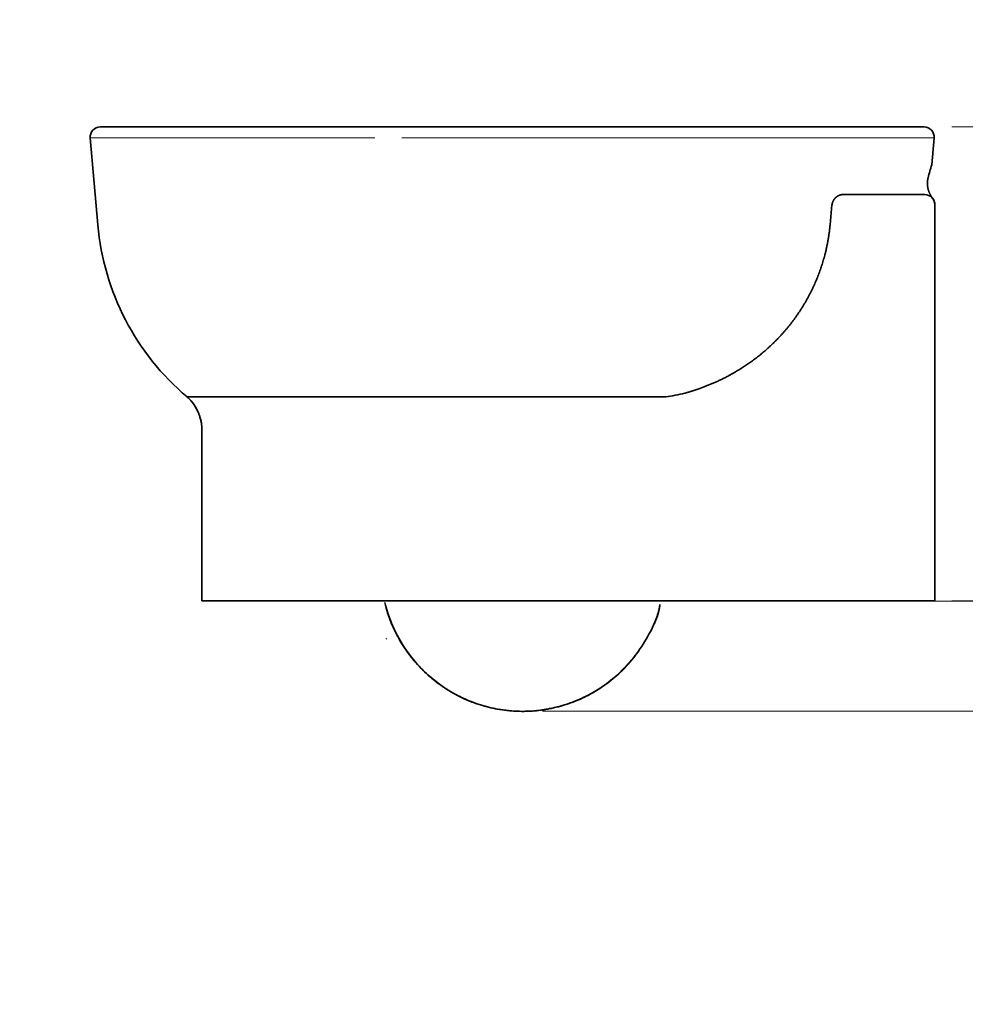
# Model space of a CAD drawing. Extents: x 22 to 382, y 37 to 270.
# Tile 3 of 4: x 134 to 246, y 154 to 270. Entities that reach past the tile are written whole.
import ezdxf
from ezdxf.enums import TextEntityAlignment as Align

# ---------------------------------------------------------------- set-up
doc = ezdxf.new("R2010")
doc.units = 0
doc.layers.get('0').update_dxf_attribs({"lineweight": 13})
doc.styles.get("Standard").update_dxf_attribs({"font": 'isocp.shx'})
doc.dimstyles.get("Standard").update_dxf_attribs({"dimtxt": 2.5, "dimasz": 2.5, "dimexe": 1.25, "dimexo": 0.625, "dimtad": 1, "dimcen": 2.5, "dimadec": 0, "dimazin": 0, "dimtfac": 1, "dimtmove": 0, "dimatfit": 0, "dimfxl": 0, "dimarcsym": 0})

# ---------------------------------------------------------------- blocks, each defined once
blk = doc.blocks.new('*D')
at = {"color": 7, "lineweight": 13}
for p, q in [((52.52, 242.38), (52.52, 266.52)), ((88.52, 242.38), (88.52, 266.52)), ((52.52, 264.52), (88.52, 264.52)), ((117.18, 231.48), (117.18, 259.55)), ((254.78, 201.42), (254.78, 257.42)), ((373.65, 188.18), (373.65, 257.42)), ((67.66, 248.15), (82.77, 223.9)), ((79.72, 243.48), (119.18, 243.48)), ((46.62, 236.48), (25.51, 236.48)), ((58.42, 236.48), (119.18, 236.48)), ((58.42, 236.48), (119.18, 236.48)), ((48.57, 203.6), (79.2, 221.54)), ((85.57, 216.49), (119.18, 216.49)), ((195.62, 201.35), (256.7, 201.35)), ((254.7, 176.46), (254.7, 201.35)), ((195.62, 188.35), (256.7, 188.35)), ((330.46, 188.18), (375.65, 188.18)), ((176.99, 134.9), (113.46, 134.84)), ((115.46, 134.85), (115.53, 65.01)), ((257.31, 73.07), (257.31, 126.95)), ((142.13, 98.01), (142.13, 37.36)), ((242.02, 98.01), (242.02, 37.36)), ((204.98, 65.09), (113.53, 65.01)), ((142.13, 39.36), (242.02, 39.36))]:
    blk.add_line(p, q, dxfattribs=at)
at = {"color": 7, "lineweight": 13, "ltscale": 0.319032}
for p, q in [((244.02, 257.42), (256.78, 257.42)), ((244.02, 201.42), (256.78, 201.42))]:
    blk.add_line(p, q, dxfattribs=at)
at = {"color": 7, "lineweight": 13, "ltscale": 0.443725}
blk.add_line((357.9, 257.42), (375.65, 257.42), dxfattribs=at)
at = {"color": 7, "lineweight": 13, "ltscale": 0.23346}
blk.add_line((34.85, 254.48), (25.51, 254.48), dxfattribs=at)
at = {"color": 7, "lineweight": 13, "ltscale": 0.450006}
blk.add_line((27.51, 236.48), (27.51, 254.48), dxfattribs=at)
at = {"color": 7, "lineweight": 13, "ltscale": 0.499944}
blk.add_line((117.18, 216.49), (117.18, 236.48), dxfattribs=at)
at = {"color": 7, "lineweight": 13, "ltscale": 0.382383}
for p, q in [((244.02, 126.95), (259.31, 126.95)), ((244.02, 73.07), (259.31, 73.07))]:
    blk.add_line(p, q, dxfattribs=at)
at = {"color": 7, "lineweight": 13}
for points in [[(54.45, 265.04), (52.52, 264.52), (54.45, 264.01)], [(86.59, 264.01), (88.52, 264.52), (86.59, 265.04)], [(255.3, 255.49), (254.78, 257.42), (254.26, 255.49)], [(374.16, 255.49), (373.65, 257.42), (373.13, 255.49)], [(28.03, 252.55), (27.51, 254.48), (27, 252.55)], [(69.12, 246.78), (67.66, 248.15), (68.24, 246.24)], [(116.66, 245.41), (117.18, 243.48), (117.7, 245.41)], [(72.01, 240.18), (73.48, 238.82), (72.89, 240.73)], [(27, 238.42), (27.51, 236.48), (28.03, 238.42)], [(117.7, 234.55), (117.18, 236.48), (116.66, 234.55)], [(117.7, 234.55), (117.18, 236.48), (116.66, 234.55)], [(77.79, 220.12), (79.2, 221.54), (77.27, 221.01)], [(116.66, 218.42), (117.18, 216.49), (117.7, 218.42)], [(63.34, 212.86), (61.94, 211.43), (63.87, 211.96)], [(254.26, 203.35), (254.78, 201.42), (255.3, 203.35)], [(255.21, 199.42), (254.7, 201.35), (254.18, 199.42)], [(254.18, 190.28), (254.7, 188.35), (255.21, 190.28)], [(373.13, 190.11), (373.65, 188.18), (374.16, 190.11)], [(115.98, 132.91), (115.46, 134.85), (114.95, 132.91)], [(257.83, 125.02), (257.31, 126.95), (256.79, 125.02)], [(256.79, 75), (257.31, 73.07), (257.83, 75)], [(115.01, 66.94), (115.53, 65.01), (116.04, 66.94)], [(144.06, 39.88), (142.13, 39.36), (144.06, 38.84)], [(240.09, 38.84), (242.02, 39.36), (240.09, 39.88)]]:
    blk.add_lwpolyline(points, dxfattribs=at)
blk.add_arc((70.57, 243.48), 5.5, 281.0948, 97.2831, dxfattribs=at)
for s, p, p2 in [('180', (65.26, 266.52), (75.77, 266.52)), ('500', (186.82, 41.36), (197.33, 41.36))]:
    blk.add_text(s, height=3.5, dxfattribs=at).set_placement(p, p2, align=Align.FIT)
for s, rotation, p, p2 in [('35', 90, (115.18, 252.78), (115.18, 259.55)), ('90', 90, (25.51, 242.1), (25.51, 248.87)), ('%%c', 301.9355, (79, 233.73), (80.36, 231.56)), ('280', 90, (252.78, 224.17), (252.78, 234.68)), ('55', 301.9355, (80.89, 230.71), (84.47, 224.96)), ('100', 90, (115.18, 221.23), (115.18, 231.74)), ('345', 90, (371.65, 217.55), (371.65, 228.05)), ('100', 30.3554, (50.64, 207.13), (59.7, 212.44)), ('%%c', 30.3554, (47.56, 205.33), (49.77, 206.63)), ('65', 90, (252.7, 176.46), (252.7, 183.23)), ('350', 90.0515, (113.5, 94.67), (113.49, 105.18)), ('270', 90, (255.31, 94.76), (255.31, 105.26))]:
    blk.add_text(s, height=3.5, rotation=rotation, dxfattribs=at).set_placement(p, p2, align=Align.FIT)

msp = doc.modelspace()

# ---------------------------------------------------------------- linework, layer by layer
at = {"color": 7, "lineweight": 35}
for p, q in [((175.7919, 257.4215), (143.3269, 257.4215)), ((148.7747, 257.4215), (175.7919, 257.4215)), ((149.0634, 257.4215), (175.7919, 257.4215)), ((149.2874, 257.4215), (175.7919, 257.4215)), ((206.9845, 257.4215), (178.9919, 257.4215)), ((212.2843, 257.4215), (186.9895, 257.4215)), ((240.7321, 257.4215), (206.9845, 257.4215)), ((240.7321, 257.4215), (206.9845, 257.4215)), ((240.7321, 257.4215), (206.9845, 257.4215)), ((212.2843, 257.4215), (240.7321, 257.4215)), ((242.0173, 248.2215), (242.0173, 227.4683)), ((242.0173, 201.4215), (242.0173, 237.9182)), ((155.3134, 201.4215), (155.3134, 222.0306)), ((155.3134, 201.4215), (242.0173, 201.4215))]:
    msp.add_line(p, q, dxfattribs=at)
at = {"color": 7, "lineweight": 35, "ltscale": 0.136194}
msp.add_line((143.3269, 257.4215), (148.7747, 257.4215), dxfattribs=at)
at = {"color": 7, "lineweight": 35, "ltscale": 0.000141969}
msp.add_line((148.7747, 257.4215), (148.7803, 257.4215), dxfattribs=at)
msp.add_line((148.7747, 257.4215), (148.7803, 257.4215), dxfattribs=at)
at = {"color": 7, "lineweight": 35, "ltscale": 1.07351e-05}
msp.add_line((175.7919, 257.4211), (175.7919, 257.4215), dxfattribs=at)
at = {"color": 7, "lineweight": 35, "ltscale": 0.001069}
msp.add_line((178.9923, 257.4215), (178.9495, 257.4215), dxfattribs=at)
at = {"color": 7, "lineweight": 35, "ltscale": 0.000302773}
msp.add_line((178.9923, 257.4215), (178.9802, 257.4215), dxfattribs=at)
at = {"color": 7, "lineweight": 35, "ltscale": 8.54699e-06}
msp.add_line((178.9921, 257.4214), (178.9918, 257.4215), dxfattribs=at)
at = {"color": 7, "lineweight": 35, "ltscale": 5.80444e-05}
msp.add_line((178.9919, 257.4215), (178.9919, 257.4192), dxfattribs=at)
msp.add_line((178.9919, 257.4215), (178.9919, 257.4192), dxfattribs=at)
at = {"color": 7, "lineweight": 35, "ltscale": 0.124935}
msp.add_line((183.9894, 257.4215), (178.9919, 257.4215), dxfattribs=at)
at = {"color": 7, "lineweight": 35, "ltscale": 0.000177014}
msp.add_line((178.9919, 257.4192), (178.9919, 257.4121), dxfattribs=at)
at = {"color": 7, "lineweight": 35, "ltscale": 0.124919}
msp.add_line((178.9926, 257.4215), (183.9894, 257.4215), dxfattribs=at)
msp.add_line((178.9926, 257.4215), (183.9894, 257.4215), dxfattribs=at)
at = {"color": 7, "lineweight": 35, "ltscale": 0.01349}
msp.add_line((184.529, 257.4215), (183.9894, 257.4215), dxfattribs=at)
at = {"color": 7, "lineweight": 35, "ltscale": 0.061513}
msp.add_line((186.9895, 257.4215), (184.529, 257.4215), dxfattribs=at)
msp.add_line((186.9895, 257.4215), (184.529, 257.4215), dxfattribs=at)
at = {"color": 7, "lineweight": 35, "ltscale": 0.06151}
msp.add_line((184.529, 257.4215), (186.9894, 257.4215), dxfattribs=at)
at = {"color": 7, "lineweight": 35, "ltscale": 0.000190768}
msp.add_line((212.2767, 257.4215), (212.2843, 257.4215), dxfattribs=at)
msp.add_line((212.2767, 257.4215), (212.2843, 257.4215), dxfattribs=at)
at = {"color": 7, "lineweight": 13}
for p, q in [((175.7919, 256.1169), (142.1315, 256.1169)), ((206.9834, 256.1169), (178.9919, 256.1169)), ((206.9834, 256.1169), (241.9276, 256.1169))]:
    msp.add_line(p, q, dxfattribs=at)
at = {"color": 7, "lineweight": 35, "ltscale": 0.258151}
msp.add_line((142.1315, 256.1169), (143.0314, 245.8302), dxfattribs=at)
msp.add_line((142.1315, 256.1169), (143.0314, 245.8302), dxfattribs=at)
at = {"color": 7, "lineweight": 35, "ltscale": 0.080213}
msp.add_line((241.6479, 252.9206), (241.9276, 256.1169), dxfattribs=at)
msp.add_line((241.6479, 252.9206), (241.9276, 256.1169), dxfattribs=at)
at = {"color": 7, "lineweight": 35, "ltscale": 0.000270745}
msp.add_line((241.6448, 252.9103), (241.6479, 252.9206), dxfattribs=at)
at = {"color": 7, "lineweight": 35, "ltscale": 0.242042}
msp.add_line((231.1356, 249.4215), (240.8173, 249.4215), dxfattribs=at)
at = {"color": 7, "lineweight": 35, "ltscale": 0.059372}
msp.add_line((229.6294, 245.8302), (229.8521, 248.1946), dxfattribs=at)
at = {"color": 7, "lineweight": 35, "ltscale": 0.257582}
msp.add_line((242.0173, 237.9182), (242.0173, 248.2215), dxfattribs=at)
msp.add_line((242.0173, 237.9182), (242.0173, 248.2215), dxfattribs=at)
msp.add_line((242.0173, 237.9182), (242.0173, 248.2215), dxfattribs=at)
at = {"color": 7, "lineweight": 35, "ltscale": 0.075}
for p, q in [((242.0173, 237.4565), (242.0173, 240.4565)), ((242.0173, 240.4565), (242.0173, 237.4565)), ((242.0173, 234.4565), (242.0173, 237.4565)), ((242.0173, 237.4565), (242.0173, 234.4565))]:
    msp.add_line(p, q, dxfattribs=at)
at = {"color": 7, "lineweight": 35, "ltscale": 0.061751}
msp.add_line((156.0512, 225.5077), (153.5812, 225.5077), dxfattribs=at)
at = {"color": 7, "lineweight": 35, "ltscale": 0.493109}
msp.add_line((175.7756, 225.5077), (156.0512, 225.5077), dxfattribs=at)
at = {"color": 7, "lineweight": 35, "ltscale": 0.080017}
msp.add_line((175.7919, 225.5077), (178.9926, 225.5069), dxfattribs=at)
at = {"color": 7, "lineweight": 35, "ltscale": 0.000780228}
msp.add_line((178.9614, 225.5084), (178.9926, 225.5077), dxfattribs=at)
at = {"color": 7, "lineweight": 35, "ltscale": 2.23686e-05}
msp.add_line((178.9926, 225.5078), (178.9926, 225.5069), dxfattribs=at)
at = {"color": 7, "lineweight": 35, "ltscale": 0.443669}
msp.add_line((196.7394, 225.5077), (178.9926, 225.5077), dxfattribs=at)
at = {"color": 7, "lineweight": 35, "ltscale": 0.256357}
msp.add_line((206.9937, 225.5077), (196.7394, 225.5077), dxfattribs=at)
at = {"color": 7, "lineweight": 35, "ltscale": 0.079397}
msp.add_line((206.9937, 225.5077), (210.1696, 225.5076), dxfattribs=at)
at = {"color": 7, "lineweight": 35, "ltscale": 0.000763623}
msp.add_line((210.1696, 225.5076), (210.2001, 225.5077), dxfattribs=at)
at = {"color": 7, "lineweight": 35, "ltscale": 0.000248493}
msp.add_line((210.2072, 225.5088), (210.1973, 225.5083), dxfattribs=at)
at = {"color": 7, "lineweight": 35, "ltscale": 0.000179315}
msp.add_line((210.2001, 225.5077), (210.2072, 225.5088), dxfattribs=at)
at = {"color": 7, "lineweight": 35, "ltscale": 7.23926e-05}
for p, q in [((177.0391, 200.9125), (177.0399, 200.9097)), ((177.1245, 196.9183), (177.1253, 196.9155))]:
    msp.add_line(p, q, dxfattribs=at)
at = {"color": 7, "lineweight": 35, "ltscale": 9.20067e-06}
for p, q in [((177.0399, 200.9126), (177.0395, 200.9126)), ((177.1253, 196.9184), (177.1249, 196.9184))]:
    msp.add_line(p, q, dxfattribs=at)
at = {"color": 7, "lineweight": 35, "ltscale": 6.05017e-05}
for p, q in [((177.0395, 200.9126), (177.0416, 200.9114)), ((177.1249, 196.9184), (177.127, 196.9172))]:
    msp.add_line(p, q, dxfattribs=at)
at = {"color": 7, "lineweight": 35, "ltscale": 2.6024e-05}
for p, q in [((177.04, 200.9098), (177.0401, 200.9108)), ((177.1254, 196.9156), (177.1255, 196.9166))]:
    msp.add_line(p, q, dxfattribs=at)
at = {"color": 7, "lineweight": 35, "ltscale": 2.58546e-05}
for p, q in [((177.04, 200.9098), (177.0401, 200.9108)), ((177.1254, 196.9156), (177.1255, 196.9166))]:
    msp.add_line(p, q, dxfattribs=at)
at = {"color": 7, "lineweight": 35, "ltscale": 3.63993e-05}
for p, q in [((177.0416, 200.9114), (177.0403, 200.9109)), ((177.127, 196.9172), (177.1257, 196.9167))]:
    msp.add_line(p, q, dxfattribs=at)
at = {"color": 7, "lineweight": 35, "ltscale": 1.714e-05}
for p, q in [((177.044, 200.9134), (177.0444, 200.9129)), ((177.1294, 196.9192), (177.1298, 196.9187))]:
    msp.add_line(p, q, dxfattribs=at)
at = {"color": 7, "lineweight": 35}
for centre, radius, start, end in [((143.327, 256.2214), 1.2001, 90.004626, 184.995374), ((143.327, 256.2214), 1.2001, 90.004626, 184.995374), ((177.3964, -1483.5104), 1740.9326, 89.9474875, 90.0528027), ((177.3983, -1483.4635), 1740.8857, 89.9475489, 90.0528668), ((177.3964, -1483.5104), 1740.9326, 89.9474875, 90.0528027), ((177.3983, -1483.4635), 1740.8857, 89.9475489, 90.0528668), ((240.732, 256.2214), 1.2001, 355.004626, 449.995374), ((240.732, 256.2214), 1.2001, 355.004626, 449.995374), ((281.6464, 240.749), 41.8094, 163.07486, 165.221306), ((281.6811, 240.7395), 41.8454, 163.076295, 165.220892), ((281.6811, 240.7395), 41.8454, 163.076295, 165.220892), ((240.8173, 248.2215), 1.2, 0, 90), ((231.2113, 248.063), 1.3656, 172.304521, 174.469681), ((240.8173, 248.2215), 1.2, 0.000052, 37.285068), ((240.8173, 248.2215), 1.2, 0.000052, 37.285068), ((172.9175, 248.445), 30.0003, 185.000215, 229.868747), ((172.9175, 248.445), 30.0003, 185.000215, 229.868747), ((206.1517, 252.2008), 26.9983, 278.623969, 283.466537), ((206.6688, 209.6606), 30.892, 195.881264, 196.452422), ((193.2755, 205.1411), 16.7777, 194.606312, 202.477786), ((193.2755, 205.1411), 16.7777, 194.606312, 202.477786), ((177.0833, 201.0672), 0.1592, 255.830878, 268.64086), ((193.2625, 205.1321), 16.7621, 203.833246, 220.428521), ((193.2625, 205.1321), 16.7621, 203.834018, 220.428522), ((177.1687, 197.073), 0.1592, 255.830878, 268.64086)]:
    msp.add_arc(centre, radius, start, end, dxfattribs=at)
at = {"color": 7, "lineweight": 13}
msp.add_arc((172.3836, -1448.555), 1705.9799, 89.7780564, 89.8855297, dxfattribs=at)
at = {"color": 7, "lineweight": 35}
for points, degree, knots in [([(241.7721, 248.9484), (241.6211, 249.1467), (241.4894, 249.3567), (241.3802, 249.5749), (241.1797, 250.0985), (241.1124, 250.6187), (241.1174, 250.9048), (241.156, 251.1704), (241.2202, 251.414)], 5, [0, 0, 0, 0, 0, 0, 9.26032018, 9.26032018, 9.26032018, 21.85193725, 21.85193725, 21.85193725, 21.85193725, 21.85193725, 21.85193725]), ([(241.7721, 248.9484), (241.6211, 249.1467), (241.4894, 249.3567), (241.3802, 249.5749), (241.1797, 250.0985), (241.1124, 250.6187), (241.1174, 250.9048), (241.156, 251.1704), (241.2202, 251.414)], 5, [0, 0, 0, 0, 0, 0, 9.26032018, 9.26032018, 9.26032018, 21.85193725, 21.85193725, 21.85193725, 21.85193725, 21.85193725, 21.85193725]), ([(230.515, 249.235), (230.4005, 249.164), (230.2911, 249.0765), (230.1899, 248.9733), (230.0392, 248.7756), (229.9323, 248.546), (229.8972, 248.4482), (229.8721, 248.3475), (229.858, 248.2459)], 5, [0, 0, 0, 0, 0, 0, 6.8720435, 6.8720435, 6.8720435, 11.57396777, 11.57396777, 11.57396777, 11.57396777, 11.57396777, 11.57396777]), ([(229.6294, 245.8302), (229.5162, 244.6308), (229.3208, 243.4216), (229.0391, 242.2123), (228.2869, 239.7772), (227.1784, 237.4402), (226.5255, 236.2919), (225.083, 234.1433), (223.3591, 232.2315), (222.4565, 231.3609), (220.6793, 229.865), (218.7757, 228.624), (217.8697, 228.1029), (216.2443, 227.2792), (214.5952, 226.6226), (213.8764, 226.3679), (213.1572, 226.1423), (212.439, 225.9448)], 5, [0, 0, 0, 0, 0, 0, 53.06175216, 53.06175216, 53.06175216, 107.86062676, 107.86062676, 107.86062676, 160.424173, 160.424173, 160.424173, 206.18765818, 206.18765818, 206.18765818, 241.38305991, 241.38305991, 241.38305991, 241.38305991, 241.38305991, 241.38305991]), ([(153.5812, 225.5077), (153.6216, 225.4735), (153.7037, 225.4011), (153.8262, 225.2842), (153.9499, 225.1562), (154.0728, 225.0184), (154.1932, 224.872), (154.3103, 224.7177), (154.4236, 224.5558), (154.5235, 224.4006), (154.6113, 224.2539), (154.6879, 224.117), (154.7614, 223.9765), (154.8315, 223.8325), (154.8982, 223.6854), (154.961, 223.5356), (155.0195, 223.384), (155.0816, 223.2083), (155.1435, 223.0112), (155.2009, 222.7963), (155.2453, 222.595), (155.2745, 222.4293), (155.2923, 222.2994), (155.3029, 222.2013), (155.3098, 222.1129), (155.3125, 222.0571), (155.3134, 222.0306)], 3, [0, 0, 0, 0, 0.79370059, 1.64269407, 2.53784198, 3.46373509, 4.41179356, 5.380725, 6.36854847, 7.37400717, 8.1490519, 8.93329924, 9.72633774, 10.5277641, 11.3348763, 12.1489872, 12.96405441, 13.77151876, 14.94399847, 16.06166657, 17.10774856, 18.03463259, 18.5840241, 19.07474171, 19.5151994, 19.91302043, 19.91302043, 19.91302043, 19.91302043]), ([(153.5812, 225.5077), (153.6229, 225.4724), (153.708, 225.3973), (153.8346, 225.276), (153.9625, 225.1427), (154.0894, 224.9991), (154.2134, 224.8464), (154.3343, 224.6848), (154.4478, 224.5192), (154.5479, 224.361), (154.6352, 224.2122), (154.7134, 224.0694), (154.7882, 223.9228), (154.8594, 223.7725), (154.9267, 223.6191), (154.9895, 223.4633), (155.0516, 223.2957), (155.1158, 223.102), (155.1778, 222.8884), (155.2303, 222.6689), (155.2654, 222.4844), (155.2876, 222.3377), (155.3004, 222.2281), (155.3061, 222.1616), (155.3083, 222.1298)], 3, [0, 0, 0, 0, 0.8206177, 1.70043822, 2.62991679, 3.5904084, 4.57455819, 5.58050929, 6.61660584, 7.58486293, 8.3888592, 9.20298434, 10.02644122, 10.85782189, 11.69605002, 12.53967702, 13.37751045, 14.37630408, 15.59931786, 16.71305897, 17.76104108, 18.41434759, 18.93849797, 19.41608166, 19.41608166, 19.41608166, 19.41608166]), ([(177.0399, 200.9098), (177.2515, 200.0979), (177.7933, 198.5167), (178.9415, 196.3048), (180.1411, 194.6464), (181.2318, 193.4377), (182.3953, 192.3204), (183.9915, 191.0882), (186.0641, 189.9142), (188.2578, 189.0538), (190.5337, 188.5133), (192.4637, 188.3328), (194.0178, 188.3497), (195.5787, 188.4761), (197.5288, 188.8447), (199.7915, 189.615), (201.9508, 190.7131), (203.9707, 192.1412), (205.8077, 193.8934), (207.401, 196.0032), (208.7214, 198.3349), (209.409, 200.0616), (209.4991, 200.9611)], 3, [0, 0, 0, 0, 12.56145201, 24.99422767, 37.24262181, 43.14665412, 49.39853617, 61.4192794, 73.28337934, 85.01102438, 96.64705687, 108.26059033, 113.98513538, 119.94379682, 131.73293671, 143.6486441, 155.6794442, 167.94518656, 180.6271979, 193.61118213, 207.40963996, 220.90472878, 220.90472878, 220.90472878, 220.90472878]), ([(177.0399, 200.9098), (177.2515, 200.0979), (177.7933, 198.5167), (178.9415, 196.3048), (180.1411, 194.6464), (181.2318, 193.4377), (182.3953, 192.3204), (183.9915, 191.0882), (186.0641, 189.9142), (188.2578, 189.0538), (190.5337, 188.5133), (192.4637, 188.3328), (194.0178, 188.3497), (195.5787, 188.4761), (197.5288, 188.8447), (199.7915, 189.615), (201.9508, 190.7131), (203.9707, 192.1412), (205.8077, 193.8934), (207.401, 196.0032), (208.7214, 198.3349), (209.409, 200.0616), (209.4991, 200.9611)], 3, [0, 0, 0, 0, 12.56144999, 24.99422565, 37.2426198, 43.14665211, 49.39853415, 61.41927739, 73.28337733, 85.01102236, 96.64705486, 108.26058832, 113.98513337, 119.94379481, 131.7329347, 143.64864209, 155.67944218, 167.94518455, 180.62719588, 193.61118011, 207.40963795, 220.90472677, 220.90472677, 220.90472677, 220.90472677]), ([(177.0399, 200.9098), (177.1485, 200.4933), (177.3973, 199.6744), (177.8582, 198.4799), (178.4101, 197.3324), (179.0626, 196.1814), (179.7804, 195.1806), (180.2683, 194.5376), (180.4837, 194.2837)], 3, [0, 0, 0, 0, 6.45304963, 12.82875934, 19.18348431, 25.5393782, 32.6463544, 37.63975064, 37.63975064, 37.63975064, 37.63975064]), ([(177.0399, 200.9098), (177.1044, 200.6626), (177.2451, 200.171), (177.4883, 199.4463), (177.7613, 198.7381), (178.0656, 198.0464), (178.4006, 197.3694), (178.6443, 196.9266), (178.7711, 196.7081)], 3, [0, 0, 0, 0, 3.83061899, 7.66836053, 11.4626287, 15.21092504, 19.00064976, 22.78928694, 22.78928694, 22.78928694, 22.78928694]), ([(177.0432, 200.9131), (177.0432, 200.9133), (177.0433, 200.9132), (177.0433, 200.9134), (177.0434, 200.9134), (177.0436, 200.9132), (177.0437, 200.9133), (177.0437, 200.9137), (177.0438, 200.9138), (177.0438, 200.9137), (177.0439, 200.9135), (177.044, 200.9135)], 5, [0, 0, 0, 0, 0, 0, 0.58542903, 0.58542903, 0.58542903, 1.19778155, 1.19778155, 1.19778155, 1.50705264, 1.50705264, 1.50705264, 1.50705264, 1.50705264, 1.50705264]), ([(177.0432, 200.9131), (177.0432, 200.9133), (177.0433, 200.9132), (177.0433, 200.9134), (177.0434, 200.9134), (177.0436, 200.9132), (177.0437, 200.9133), (177.0437, 200.9137), (177.0438, 200.9138), (177.0438, 200.9137), (177.0439, 200.9135), (177.044, 200.9135)], 5, [0, 0, 0, 0, 0, 0, 0.58542903, 0.58542903, 0.58542903, 1.19778155, 1.19778155, 1.19778155, 1.50705264, 1.50705264, 1.50705264, 1.50705264, 1.50705264, 1.50705264]), ([(208.7516, 198.543), (208.8127, 198.6729), (208.9307, 198.9363), (209.0922, 199.3385), (209.235, 199.7463), (209.3545, 200.1549), (209.4459, 200.5592), (209.4858, 200.8284), (209.4991, 200.9611)], 3, [0, 0, 0, 0, 2.15329357, 4.32882851, 6.49778204, 8.63323543, 10.71098419, 12.71075765, 12.71075765, 12.71075765, 12.71075765]), ([(208.7889, 198.6231), (208.8471, 198.7494), (208.9594, 199.005), (209.1129, 199.3946), (209.2484, 199.7889), (209.3616, 200.1833), (209.4483, 200.5734), (209.4863, 200.8331), (209.4991, 200.9611)], 3, [0, 0, 0, 0, 2.08555097, 4.18704067, 6.2787711, 8.33677825, 10.33954406, 12.26905435, 12.26905435, 12.26905435, 12.26905435]), ([(177.1286, 196.9189), (177.1286, 196.9191), (177.1287, 196.919), (177.1287, 196.9192), (177.1288, 196.9192), (177.129, 196.919), (177.1291, 196.9191), (177.1291, 196.9195), (177.1292, 196.9196), (177.1292, 196.9195), (177.1293, 196.9193), (177.1294, 196.9193)], 5, [0, 0, 0, 0, 0, 0, 0.58542903, 0.58542903, 0.58542903, 1.19778155, 1.19778155, 1.19778155, 1.50705264, 1.50705264, 1.50705264, 1.50705264, 1.50705264, 1.50705264]), ([(177.1286, 196.9189), (177.1286, 196.9191), (177.1287, 196.919), (177.1287, 196.9192), (177.1288, 196.9192), (177.129, 196.919), (177.1291, 196.9191), (177.1291, 196.9195), (177.1292, 196.9196), (177.1292, 196.9195), (177.1293, 196.9193), (177.1294, 196.9193)], 5, [0, 0, 0, 0, 0, 0, 0.58542903, 0.58542903, 0.58542903, 1.19778155, 1.19778155, 1.19778155, 1.50705264, 1.50705264, 1.50705264, 1.50705264, 1.50705264, 1.50705264]), ([(179.0204, 196.2929), (179.1025, 196.1612), (179.2789, 195.8931), (179.5563, 195.4961), (179.8369, 195.1109), (180.0954, 194.7686), (180.3069, 194.4962), (180.4325, 194.344), (180.4837, 194.2837)], 3, [0, 0, 0, 0, 2.32650371, 4.81390236, 7.26335986, 9.47498953, 11.24845743, 12.43485682, 12.43485682, 12.43485682, 12.43485682]), ([(181.0231, 193.6779), (181.2979, 193.3838), (182.0535, 192.6287), (183.5073, 191.4482), (185.401, 190.2452), (187.5437, 189.2995), (189.8096, 188.642), (191.8395, 188.382), (193.4982, 188.3297), (194.92, 188.4071), (196.6816, 188.6734), (198.7986, 189.2274), (201.0015, 190.1861), (203.0522, 191.439), (204.9459, 193.0117), (206.0543, 194.2506), (206.5667, 194.9198)], 3, [0, 0, 0, 0, 6.03370034, 16.01154954, 28.02747023, 39.5745489, 51.02673856, 63.29966472, 70.15785493, 75.9000835, 84.63242312, 96.8435564, 108.61086437, 120.53835624, 132.77767336, 145.39615109, 145.39615109, 145.39615109, 145.39615109]), ([(181.0231, 193.6779), (181.2979, 193.3838), (182.0535, 192.6287), (183.5073, 191.4482), (185.401, 190.2452), (187.5437, 189.2995), (189.8096, 188.642), (191.8395, 188.382), (193.4982, 188.3297), (194.92, 188.4071), (196.6816, 188.6734), (198.7986, 189.2274), (201.0015, 190.1861), (203.0522, 191.439), (204.9459, 193.0117), (206.0543, 194.2506), (206.5667, 194.9198)], 3, [0, 0, 0, 0, 6.03370034, 16.01154954, 28.02747023, 39.5745489, 51.02673856, 63.29966472, 70.15785493, 75.9000835, 84.63242312, 96.8435564, 108.61086437, 120.53835624, 132.77767336, 145.39615109, 145.39615109, 145.39615109, 145.39615109])]:
    msp.add_open_spline(points, degree=degree, knots=knots, dxfattribs=at)
for points in [[(230.515, 249.235), (230.6341, 249.3086), (230.7575, 249.3639), (230.8832, 249.4017), (231.0098, 249.4215), (231.1356, 249.4215)], [(209.4991, 200.9611), (209.4791, 200.7616), (209.4503, 200.5626), (209.4114, 200.3635), (209.363, 200.1646), (209.3063, 199.966)], [(209.4991, 200.9611), (209.4791, 200.7616), (209.4503, 200.5626), (209.4114, 200.3635), (209.363, 200.1646), (209.3063, 199.966)], [(209.3063, 199.966), (209.2294, 199.6974), (209.1372, 199.4294), (209.0315, 199.1617), (208.9165, 198.8968), (208.794, 198.6343)], [(209.3063, 199.966), (209.2295, 199.6974), (209.1372, 199.4294), (209.0315, 199.1618), (208.9165, 198.8969), (208.7941, 198.6344)]]:
    msp.add_open_spline(points, degree=5, dxfattribs=at)
at = {"color": 7, "lineweight": 5}
msp.add_point((193.0622, 188.3496), dxfattribs=at)

# ---------------------------------------------------------------- dimensions: what is measured, and where the dimension line sits
at = {"color": 0, "lineweight": 0}
for base, p1, p2, angle, text, middle in [((115.464, 134.845), (206.9834, 65.0925), (178.9919, 134.9021), 90.050994, '350', (115.4953, 99.9277)), ((242.0173, 39.3622), (142.1269, 100.0098), (242.0173, 100.0098), 359.998092, '500', (192.0721, 39.3622)), ((257.3126, 126.9518), (242.0173, 73.0679), (242.0173, 126.9518), 89.999523, '270', (257.3126, 100.0098)), ((373.6456, 188.1799), (355.8966, 257.4215), (328.4556, 188.1799), 269.998569, '345', (373.6456, 222.8007))]:
    dim = msp.add_linear_dim(base=base, p1=p1, p2=p2, angle=angle, text=text, dimstyle='Standard', override={"dimlfac": 5}, dxfattribs=at)
    dim.commit()
    dim.dimension.update_dxf_attribs({"geometry": '*D', "text_midpoint": middle, "dimtype": 160})
for base, p1, p2, angle, middle, dimtype in [((254.7786, 257.4215), (242.0173, 201.4215), (242.0173, 257.4215), 90, (254.7786, 229.4215), 161), ((254.6959, 201.3496), (193.62, 188.3496), (193.62, 201.3496), 90, (254.6959, 179.8445), 161), ((52.5185, 264.5245), (88.5185, 240.3839), (52.5185, 240.3839), 180, (70.5185, 264.5245), 161), ((117.1781, 243.48), (56.4185, 236.4839), (77.7177, 243.48), 89.999523, (117.1781, 256.1618), 160), ((117.1781, 236.4839), (83.5685, 216.4861), (56.4185, 236.4839), 89.999523, (117.1781, 226.485), 160), ((27.5132, 236.4839), (36.8516, 254.4841), (48.6185, 236.4839), 269.998569, (27.5132, 245.484), 160)]:
    dim = msp.add_linear_dim(base=base, p1=p1, p2=p2, angle=angle, dimstyle='Standard', override={"dimlfac": 5}, dxfattribs=at)
    dim.commit()
    dim.dimension.update_dxf_attribs({"geometry": '*D', "text_midpoint": middle, "dimtype": dimtype})
for p1, p2, middle in [((79.1975, 221.5398), (61.9394, 211.4325), (54.642, 207.1588)), ((67.6587, 248.1504), (73.4757, 238.8179), (80.0378, 228.29))]:
    dim = msp.add_diameter_dim_2p(p1=p1, p2=p2, dimstyle='Standard', override={"dimlfac": 5}, dxfattribs=at)
    dim.commit()
    dim.dimension.update_dxf_attribs({"geometry": '*D', "text_midpoint": middle, "dimtype": 163})

doc.saveas('drawing.dxf')
